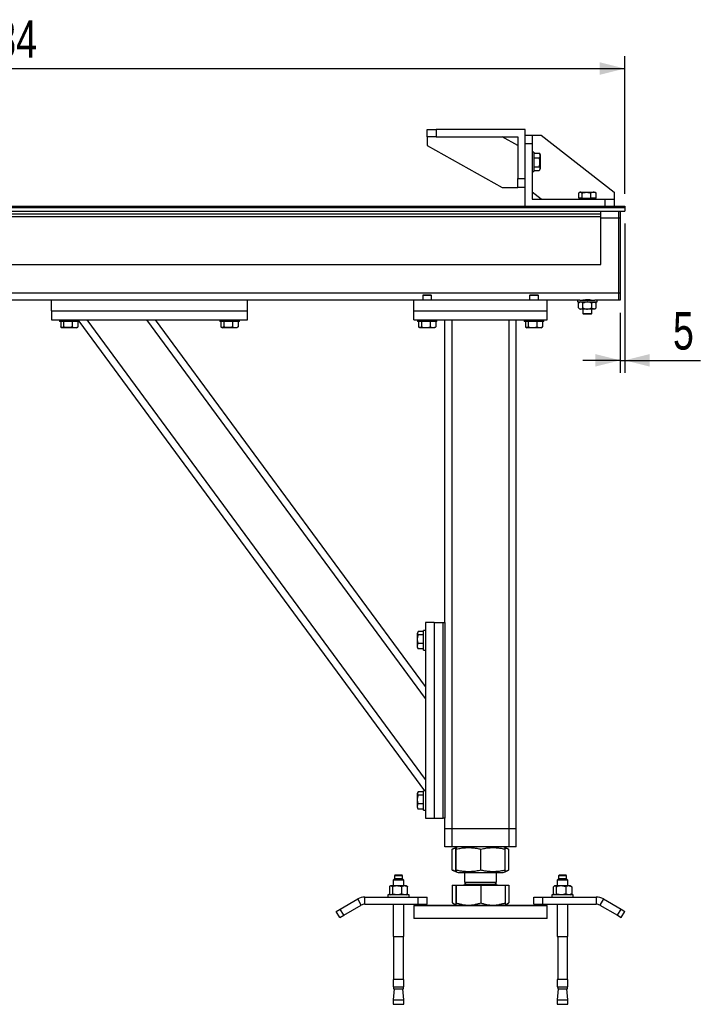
# Model space of a CAD drawing. Header units: millimetres. Extents: x 5 to 415, y 5 to 292.
# Tile 4 of 36: x 115 to 169, y 103 to 182. Entities that reach past the tile are written whole.
import ezdxf

# ---------------------------------------------------------------- set-up
doc = ezdxf.new("R2010")
doc.units = ezdxf.units.MM
doc.layers.add('COTES', color=1, linetype='Continuous')
doc.layers.add('TRAIT-FORT', color=4, linetype='Continuous', lineweight=25)
doc.styles.add('SLDTEXTSTYLE0', font='TXT', dxfattribs={"width": 0.75})
doc.dimstyles.new('SLDDIMSTYLE0', dxfattribs={"dimtxt": 3, "dimasz": 2, "dimexe": 0, "dimexo": 0.0625, "dimgap": 0.75, "dimtad": 1, "dimdec": 0, "dimlfac": 14, "dimrnd": 1e-09, "dimzin": 12, "dimdsep": 46, "dimtxsty": 'SLDTEXTSTYLE0', "dimsah": 1, "dimcen": 0.09, "dimadec": 0, "dimazin": 3, "dimtfac": 1, "dimtdec": 0, "dimtofl": 0, "dimtmove": 0, "dimatfit": 3, "dimfxl": 1, "dimfrac": 2, "dimtolj": 1, "dimtzin": 12, "dimarcsym": 0})
doc.dimstyles.new('SLDDIMSTYLE1', dxfattribs={"dimtxt": 3, "dimasz": 2, "dimexe": 0, "dimexo": 0.0625, "dimgap": 0.75, "dimtad": 1, "dimdec": 0, "dimlfac": 14, "dimrnd": 1e-09, "dimzin": 12, "dimdsep": 46, "dimtxsty": 'SLDTEXTSTYLE0', "dimsah": 1, "dimcen": 0.09, "dimadec": 0, "dimazin": 3, "dimtfac": 1, "dimtdec": 0, "dimtmove": 0, "dimatfit": 0, "dimfxl": 1, "dimfrac": 2, "dimtolj": 1, "dimtzin": 12, "dimarcsym": 0})

# ---------------------------------------------------------------- blocks, each defined once
blk = doc.blocks.new('_D')
at = {"layer": 'COTES', "color": 1, "transparency": 16777216}
for p, q in [((64.327, 168.309), (64.327, 179.363)), ((163.185, 168.309), (163.185, 179.363)), ((64.327, 178.363), (163.185, 178.363))]:
    blk.add_line(p, q, dxfattribs=at)
for points in [[(64.327, 178.363), (66.327, 177.863), (66.327, 178.863)], [(163.185, 178.363), (161.185, 178.863), (161.185, 177.863)]]:
    blk.add_solid(points, dxfattribs=at)
at = {"layer": 'COTES', "color": 1, "transparency": 16777216, "insert": (109.323, 182.231), "char_height": 3, "attachment_point": 1, "style": 'SLDTEXTSTYLE0'}
blk.add_mtext('1384', dxfattribs=at)
blk = doc.blocks.new('_D_2')
at = {"layer": 'COTES', "color": 1, "transparency": 16777216}
for p, q in [((163.185, 165.916), (163.185, 153.948)), ((162.827, 158.774), (162.827, 153.948)), ((162.827, 154.948), (159.827, 154.948)), ((162.827, 154.948), (163.185, 154.948)), ((163.185, 154.948), (169.274, 154.948))]:
    blk.add_line(p, q, dxfattribs=at)
for points in [[(162.827, 154.948), (160.827, 155.448), (160.827, 154.448)], [(163.185, 154.948), (165.185, 154.448), (165.185, 155.448)]]:
    blk.add_solid(points, dxfattribs=at)
at = {"layer": 'COTES', "color": 1, "transparency": 16777216, "insert": (167.057, 158.815), "char_height": 3, "attachment_point": 1, "style": 'SLDTEXTSTYLE0'}
blk.add_mtext('5', dxfattribs=at)

msp = doc.modelspace()

# ---------------------------------------------------------------- linework, layer by layer
at = {"layer": 'TRAIT-FORT', "color": 4, "linetype": 'Continuous', "lineweight": 25}
for p, q in [((147.327, 172.892), (147.327, 173.464)), ((147.327, 173.464), (148.042, 173.464)), ((148.042, 173.464), (148.042, 172.892)), ((155.185, 173.464), (148.042, 173.464)), ((155.185, 169.535), (155.185, 173.464)), ((147.327, 172.892), (147.327, 172.178)), ((147.542, 172.892), (147.327, 172.892)), ((148.042, 172.892), (147.542, 172.892)), ((148.042, 172.892), (154.613, 172.892)), ((154.613, 172.178), (153.335, 172.892)), ((154.613, 172.892), (154.613, 169.535)), ((155.185, 173.024), (155.756, 173.024)), ((155.756, 172.309), (155.185, 172.309)), ((155.185, 167.309), (155.185, 172.309)), ((155.756, 173.024), (155.756, 172.309)), ((155.756, 173.024), (156.47, 173.024)), ((155.756, 172.309), (155.756, 167.881)), ((156.47, 173.024), (162.327, 168.44)), ((147.327, 172.178), (153.335, 168.821)), ((155.899, 171.666), (155.756, 171.666)), ((155.899, 171.666), (155.899, 170.095)), ((155.899, 171.58), (156.327, 171.58)), ((156.34, 171.555), (156.327, 171.58)), ((156.399, 171.458), (156.342, 171.556)), ((156.399, 171.458), (156.399, 170.304)), ((155.899, 171.186), (156.327, 171.186)), ((155.756, 170.095), (155.899, 170.095)), ((155.899, 170.487), (156.327, 170.487)), ((155.899, 170.182), (156.327, 170.182)), ((156.342, 170.205), (156.399, 170.304)), ((154.613, 169.535), (155.185, 169.535)), ((154.613, 169.035), (154.613, 169.535)), ((153.335, 168.821), (154.613, 168.821)), ((154.613, 168.821), (154.613, 169.035)), ((155.185, 168.821), (154.613, 168.821)), ((156.47, 167.881), (155.756, 168.44)), ((159.489, 167.952), (159.489, 168.38)), ((159.608, 168.452), (159.526, 168.405)), ((159.608, 168.452), (160.643, 168.452)), ((159.759, 167.952), (159.759, 168.38)), ((160.454, 167.952), (160.454, 168.38)), ((160.643, 168.452), (160.761, 168.452)), ((160.843, 168.405), (160.761, 168.452)), ((160.842, 168.403), (160.88, 168.38)), ((160.88, 167.952), (160.88, 168.38)), ((162.327, 168.44), (162.327, 167.881)), ((155.756, 167.881), (161.613, 167.881)), ((159.759, 167.952), (159.489, 167.952)), ((159.759, 167.952), (160.454, 167.952)), ((159.827, 167.952), (159.827, 167.881)), ((160.88, 167.952), (160.454, 167.952)), ((160.542, 167.881), (160.542, 167.952)), ((161.613, 167.309), (161.613, 167.881)), ((161.613, 167.881), (162.327, 167.881)), ((162.327, 167.881), (162.327, 167.309)), ((64.327, 167.309), (163.185, 167.309)), ((64.327, 167.202), (163.185, 167.202)), ((64.327, 166.916), (163.185, 166.916)), ((161.256, 166.702), (161.256, 166.916)), ((162.685, 166.916), (162.685, 166.345)), ((162.827, 166.916), (162.827, 166.345)), ((163.185, 167.309), (163.185, 167.202)), ((163.185, 167.202), (163.185, 166.916)), ((66.256, 166.702), (161.256, 166.702)), ((66.256, 166.488), (161.256, 166.488)), ((161.256, 166.488), (161.256, 166.702)), ((161.256, 162.631), (161.256, 166.488)), ((162.685, 166.345), (161.256, 166.345)), ((162.685, 166.345), (162.685, 160.345)), ((162.827, 166.345), (162.685, 166.345)), ((162.827, 166.345), (162.827, 160.345)), ((66.256, 162.631), (161.256, 162.631)), ((162.685, 160.345), (64.827, 160.345)), ((146.256, 159.774), (81.256, 159.774)), ((117.185, 158.916), (117.185, 159.774)), ((132.899, 158.916), (132.899, 159.774)), ((146.256, 158.916), (146.256, 159.774)), ((156.97, 159.774), (146.256, 159.774)), ((147.02, 160.202), (146.97, 160.152)), ((146.97, 160.152), (146.97, 159.774)), ((147.6, 160.152), (146.97, 160.152)), ((147.02, 160.202), (147.562, 160.202)), ((147.562, 160.202), (147.635, 160.202)), ((147.685, 160.152), (147.6, 160.152)), ((147.685, 160.152), (147.635, 160.202)), ((147.685, 159.774), (147.685, 160.152)), ((155.592, 160.202), (155.542, 160.152)), ((155.542, 160.152), (155.542, 159.774)), ((156.171, 160.152), (155.542, 160.152)), ((155.592, 160.202), (156.133, 160.202)), ((156.133, 160.202), (156.206, 160.202)), ((156.256, 160.152), (156.171, 160.152)), ((156.256, 160.152), (156.206, 160.202)), ((156.256, 159.774), (156.256, 160.152)), ((156.97, 158.916), (156.97, 159.774)), ((159.578, 159.774), (156.97, 159.774)), ((159.399, 159.774), (159.399, 159.631)), ((159.399, 159.631), (160.97, 159.631)), ((159.577, 159.631), (159.483, 159.537)), ((159.578, 159.774), (160.791, 159.774)), ((162.685, 159.774), (160.791, 159.774)), ((160.886, 159.537), (160.792, 159.631)), ((160.97, 159.631), (160.97, 159.774)), ((162.685, 160.345), (162.685, 159.774)), ((162.827, 160.345), (162.685, 160.345)), ((162.827, 159.774), (162.685, 159.774)), ((162.827, 160.345), (162.827, 159.774)), ((117.185, 158.916), (117.185, 158.202)), ((117.185, 158.916), (132.899, 158.916)), ((132.899, 158.202), (132.899, 158.916)), ((146.256, 158.202), (146.256, 158.916)), ((146.256, 158.916), (156.97, 158.916)), ((156.97, 158.202), (156.97, 158.916)), ((159.483, 159.153), (159.483, 159.537)), ((159.483, 159.153), (159.577, 159.059)), ((159.659, 159.059), (159.577, 159.059)), ((160.185, 159.059), (159.659, 159.059)), ((159.827, 159.059), (159.827, 158.716)), ((159.834, 159.153), (159.834, 159.537)), ((160.71, 159.059), (160.185, 159.059)), ((160.535, 159.153), (160.535, 159.537)), ((160.542, 158.716), (160.542, 159.059)), ((160.792, 159.059), (160.71, 159.059)), ((160.792, 159.059), (160.886, 159.153)), ((160.886, 159.153), (160.886, 159.537)), ((117.185, 158.202), (132.899, 158.202)), ((117.827, 158.202), (117.827, 158.059)), ((119.399, 158.059), (117.827, 158.059)), ((117.924, 158.059), (117.924, 157.631)), ((118.157, 158.059), (118.157, 157.631)), ((118.846, 158.059), (118.846, 157.631)), ((119.302, 158.059), (119.302, 157.631)), ((119.399, 158.059), (119.399, 158.202)), ((147.132, 120.416), (119.399, 158.105)), ((147.185, 121.309), (120.037, 158.202)), ((147.185, 127.817), (124.826, 158.202)), ((147.185, 128.781), (125.535, 158.202)), ((130.685, 158.202), (130.685, 158.059)), ((132.256, 158.059), (130.685, 158.059)), ((130.781, 158.059), (130.781, 157.631)), ((131.014, 158.059), (131.014, 157.631)), ((131.703, 158.059), (131.703, 157.631)), ((132.159, 158.059), (132.159, 157.631)), ((132.256, 158.059), (132.256, 158.202)), ((146.256, 158.202), (156.97, 158.202)), ((146.542, 158.202), (146.542, 158.059)), ((148.1, 158.059), (146.542, 158.059)), ((146.637, 158.059), (146.637, 157.631)), ((146.874, 158.059), (146.874, 157.631)), ((147.564, 158.059), (147.564, 157.631)), ((148.017, 158.059), (148.017, 157.631)), ((148.113, 158.059), (148.1, 158.059)), ((148.113, 158.059), (148.113, 158.202)), ((148.756, 133.916), (148.756, 158.202)), ((149.327, 117.345), (149.327, 158.202)), ((153.899, 117.345), (153.899, 158.202)), ((154.47, 117.345), (154.47, 158.202)), ((155.113, 158.202), (155.113, 158.059)), ((156.671, 158.059), (155.113, 158.059)), ((155.209, 158.059), (155.209, 157.631)), ((155.446, 158.059), (155.446, 157.631)), ((156.136, 158.059), (156.136, 157.631)), ((156.589, 158.059), (156.589, 157.631)), ((156.685, 158.059), (156.671, 158.059)), ((156.685, 158.059), (156.685, 158.202)), ((159.827, 158.716), (159.877, 158.666)), ((159.827, 158.716), (160.468, 158.716)), ((160.429, 158.666), (159.877, 158.666)), ((160.492, 158.666), (160.429, 158.666)), ((160.468, 158.716), (160.542, 158.716)), ((160.492, 158.666), (160.542, 158.716)), ((117.969, 157.598), (118.036, 157.559)), ((119.19, 157.559), (118.036, 157.559)), ((119.19, 157.559), (119.257, 157.598)), ((130.826, 157.598), (130.893, 157.559)), ((132.047, 157.559), (130.893, 157.559)), ((132.047, 157.559), (132.114, 157.598)), ((146.682, 157.599), (146.751, 157.559)), ((147.768, 157.559), (146.751, 157.559)), ((147.904, 157.559), (147.768, 157.559)), ((147.904, 157.559), (147.973, 157.599)), ((147.972, 157.6), (148.017, 157.631)), ((155.253, 157.599), (155.322, 157.559)), ((156.339, 157.559), (155.322, 157.559)), ((156.476, 157.559), (156.339, 157.559)), ((156.476, 157.559), (156.545, 157.599)), ((156.544, 157.6), (156.589, 157.631)), ((147.899, 133.916), (147.185, 133.916)), ((147.185, 133.916), (147.185, 118.202)), ((147.899, 133.916), (147.899, 118.202)), ((147.899, 133.916), (148.613, 133.916)), ((148.613, 118.202), (148.613, 133.916)), ((148.613, 133.916), (148.756, 133.916)), ((148.756, 133.916), (148.756, 118.202)), ((146.59, 133.148), (146.542, 133.065)), ((146.542, 131.911), (146.542, 133.065)), ((147.042, 133.184), (146.613, 133.184)), ((147.042, 132.911), (146.613, 132.911)), ((147.185, 133.274), (147.042, 133.274)), ((147.042, 131.702), (147.042, 133.274)), ((147.042, 132.215), (146.613, 132.215)), ((146.542, 131.911), (146.59, 131.827)), ((146.613, 131.792), (146.592, 131.829)), ((147.042, 131.792), (146.613, 131.792)), ((147.042, 131.702), (147.185, 131.702)), ((146.59, 120.291), (146.542, 120.208)), ((146.542, 119.054), (146.542, 120.208)), ((147.042, 120.326), (146.613, 120.326)), ((147.185, 120.416), (147.042, 120.416)), ((147.042, 118.845), (147.042, 120.416)), ((147.042, 120.054), (146.613, 120.054)), ((147.042, 119.358), (146.613, 119.358)), ((146.542, 119.054), (146.59, 118.97)), ((146.613, 118.935), (146.592, 118.972)), ((147.042, 118.935), (146.613, 118.935)), ((147.042, 118.845), (147.185, 118.845)), ((147.185, 118.202), (147.899, 118.202)), ((147.899, 118.202), (148.613, 118.202)), ((148.756, 118.202), (148.613, 118.202)), ((148.756, 117.345), (148.756, 118.202)), ((149.327, 117.345), (148.756, 117.345)), ((148.756, 115.916), (148.756, 117.345)), ((153.899, 117.345), (149.327, 117.345)), ((149.327, 115.916), (149.327, 117.345)), ((154.47, 117.345), (153.899, 117.345)), ((153.899, 115.916), (153.899, 117.345)), ((154.47, 115.916), (154.47, 117.345)), ((149.327, 115.916), (148.756, 115.916)), ((153.899, 115.916), (149.327, 115.916)), ((149.362, 115.734), (149.345, 115.728)), ((149.345, 114.033), (149.345, 115.728)), ((149.644, 115.849), (149.36, 115.734)), ((149.635, 114.033), (149.635, 115.728)), ((149.811, 115.916), (149.647, 115.85)), ((149.663, 114.033), (149.663, 115.728)), ((151.641, 114.033), (151.641, 115.728)), ((153.579, 115.85), (153.415, 115.916)), ((153.866, 115.734), (153.579, 115.85)), ((153.591, 114.033), (153.591, 115.728)), ((153.881, 114.033), (153.881, 115.728)), ((154.47, 115.916), (153.899, 115.916)), ((149.345, 114.033), (149.362, 114.027)), ((149.36, 114.027), (149.648, 113.911)), ((149.648, 113.911), (149.811, 113.845)), ((149.811, 113.845), (153.185, 113.845)), ((150.327, 113.845), (150.327, 113.071)), ((152.899, 113.071), (152.899, 113.845)), ((153.185, 113.845), (153.415, 113.845)), ((153.415, 113.845), (153.579, 113.911)), ((153.579, 113.911), (153.866, 114.027)), ((144.707, 113.345), (144.6, 113.238)), ((144.6, 113.238), (144.6, 112.774)), ((145.457, 113.238), (144.6, 113.238)), ((144.743, 113.631), (144.707, 113.595)), ((144.707, 113.595), (144.707, 113.345)), ((145.35, 113.595), (144.707, 113.595)), ((145.35, 113.345), (144.707, 113.345)), ((145.314, 113.631), (144.743, 113.631)), ((145.35, 113.595), (145.314, 113.631)), ((145.35, 113.345), (145.35, 113.595)), ((145.457, 113.238), (145.35, 113.345)), ((145.457, 112.774), (145.457, 113.238)), ((150.482, 113.071), (150.327, 112.916)), ((150.327, 113.071), (152.899, 113.071)), ((152.899, 112.916), (152.744, 113.071)), ((157.876, 113.345), (157.769, 113.238)), ((157.769, 113.238), (157.769, 112.774)), ((158.524, 113.238), (157.769, 113.238)), ((157.912, 113.631), (157.876, 113.595)), ((157.876, 113.595), (157.876, 113.345)), ((158.443, 113.595), (157.876, 113.595)), ((158.443, 113.345), (157.876, 113.345)), ((158.415, 113.631), (157.912, 113.631)), ((158.483, 113.631), (158.415, 113.631)), ((158.519, 113.595), (158.443, 113.595)), ((158.519, 113.345), (158.443, 113.345)), ((158.519, 113.595), (158.483, 113.631)), ((158.519, 113.345), (158.519, 113.595)), ((158.626, 113.238), (158.519, 113.345)), ((158.626, 113.238), (158.524, 113.238)), ((158.626, 112.774), (158.626, 113.238)), ((144.298, 112.702), (144.298, 112.131)), ((144.386, 112.774), (144.345, 112.744)), ((144.423, 112.774), (144.386, 112.774)), ((144.913, 112.774), (144.423, 112.774)), ((144.548, 112.702), (144.548, 112.131)), ((145.519, 112.774), (144.913, 112.774)), ((145.279, 112.702), (145.279, 112.131)), ((145.671, 112.774), (145.519, 112.774)), ((145.713, 112.744), (145.671, 112.774)), ((145.759, 112.131), (145.759, 112.702)), ((149.345, 112.831), (149.345, 111.413)), ((149.345, 112.831), (149.635, 112.831)), ((149.635, 112.831), (149.635, 111.413)), ((149.635, 112.831), (149.663, 112.831)), ((149.663, 112.831), (149.663, 111.413)), ((149.663, 112.831), (151.641, 112.831)), ((149.788, 112.845), (149.788, 112.831)), ((149.788, 112.845), (153.438, 112.845)), ((150.327, 112.916), (150.507, 112.916)), ((150.507, 112.916), (152.899, 112.916)), ((151.641, 112.831), (151.641, 111.413)), ((151.641, 112.831), (153.591, 112.831)), ((153.438, 112.831), (153.438, 112.845)), ((153.591, 112.831), (153.881, 112.831)), ((153.591, 112.831), (153.591, 111.413)), ((153.881, 112.831), (153.881, 111.413)), ((157.467, 112.131), (157.467, 112.702)), ((157.555, 112.774), (157.513, 112.744)), ((157.592, 112.774), (157.555, 112.774)), ((158.082, 112.774), (157.592, 112.774)), ((157.717, 112.131), (157.717, 112.702)), ((158.688, 112.774), (158.082, 112.774)), ((158.447, 112.702), (158.447, 112.131)), ((158.84, 112.774), (158.688, 112.774)), ((158.882, 112.744), (158.84, 112.774)), ((158.928, 112.702), (158.928, 112.131)), ((140.342, 110.911), (141.756, 111.728)), ((142.042, 111.233), (141.756, 111.728)), ((142.327, 111.309), (142.327, 111.881)), ((142.327, 111.881), (146.613, 111.881)), ((144.171, 112.059), (144.171, 111.881)), ((145.682, 112.059), (144.171, 112.059)), ((144.345, 112.089), (144.386, 112.059)), ((145.671, 112.059), (145.713, 112.089)), ((145.886, 112.059), (145.682, 112.059)), ((145.886, 111.881), (145.886, 112.059)), ((146.613, 111.309), (146.613, 111.881)), ((146.613, 111.881), (147.327, 111.881)), ((147.327, 111.309), (147.327, 111.881)), ((149.36, 111.405), (149.345, 111.413)), ((149.36, 111.405), (149.649, 111.238)), ((153.577, 111.238), (153.866, 111.405)), ((155.899, 111.309), (155.899, 111.881)), ((155.899, 111.881), (156.613, 111.881)), ((156.613, 111.309), (156.613, 111.881)), ((156.613, 111.881), (160.899, 111.881)), ((157.34, 112.059), (157.34, 111.881)), ((159.055, 112.059), (157.34, 112.059)), ((157.513, 112.089), (157.555, 112.059)), ((158.84, 112.059), (158.882, 112.089)), ((159.055, 111.881), (159.055, 112.059)), ((160.899, 111.881), (160.899, 111.309)), ((161.47, 111.728), (161.185, 111.233)), ((161.47, 111.728), (162.884, 110.911)), ((140.033, 110.733), (140.342, 110.911)), ((140.318, 110.238), (140.033, 110.733)), ((140.628, 110.416), (140.342, 110.911)), ((140.628, 110.416), (142.042, 111.233)), ((142.327, 111.309), (146.613, 111.309)), ((144.6, 111.309), (144.6, 108.702)), ((145.457, 108.702), (145.457, 111.309)), ((146.327, 111.238), (146.256, 111.166)), ((146.256, 111.166), (146.256, 110.166)), ((149.377, 111.166), (146.256, 111.166)), ((146.327, 111.238), (149.407, 111.238)), ((146.613, 111.309), (147.327, 111.309)), ((156.97, 111.166), (149.377, 111.166)), ((149.407, 111.238), (156.899, 111.238)), ((155.899, 111.309), (156.613, 111.309)), ((156.613, 111.309), (160.899, 111.309)), ((156.97, 111.166), (156.899, 111.238)), ((156.97, 110.166), (156.97, 111.166)), ((157.769, 111.309), (157.769, 108.702)), ((158.626, 108.702), (158.626, 111.309)), ((161.185, 111.233), (162.598, 110.416)), ((162.598, 110.416), (162.884, 110.911)), ((162.884, 110.911), (163.193, 110.733)), ((162.908, 110.238), (163.193, 110.733)), ((140.318, 110.238), (140.628, 110.416)), ((156.97, 110.166), (146.256, 110.166)), ((162.598, 110.416), (162.908, 110.238)), ((144.6, 108.702), (145.457, 108.702)), ((144.636, 108.702), (144.636, 105.259)), ((145.421, 105.259), (145.421, 108.702)), ((157.769, 108.702), (158.524, 108.702)), ((157.805, 108.702), (157.805, 105.259)), ((158.524, 108.702), (158.626, 108.702)), ((158.59, 105.259), (158.59, 108.702)), ((144.6, 105.259), (144.6, 104.681)), ((145.457, 105.259), (144.6, 105.259)), ((145.457, 104.681), (145.457, 105.259)), ((157.769, 105.259), (157.769, 104.681)), ((158.524, 105.259), (157.769, 105.259)), ((158.626, 105.259), (158.524, 105.259)), ((158.626, 104.681), (158.626, 105.259)), ((144.6, 104.681), (145.457, 104.681)), ((144.677, 104.524), (144.6, 103.641)), ((144.636, 104.681), (144.636, 104.524)), ((144.636, 104.524), (145.421, 104.524)), ((145.457, 103.641), (145.38, 104.524)), ((145.421, 104.524), (145.421, 104.681)), ((157.769, 104.681), (158.524, 104.681)), ((157.846, 104.524), (157.769, 103.641)), ((157.805, 104.681), (157.805, 104.524)), ((157.805, 104.524), (158.497, 104.524)), ((158.497, 104.524), (158.59, 104.524)), ((158.524, 104.681), (158.626, 104.681)), ((158.626, 103.641), (158.549, 104.524)), ((158.59, 104.524), (158.59, 104.681)), ((144.6, 103.641), (144.6, 103.274)), ((144.6, 103.641), (145.457, 103.641)), ((145.457, 103.274), (145.457, 103.641)), ((157.769, 103.641), (157.769, 103.274)), ((157.769, 103.641), (158.524, 103.641)), ((158.524, 103.641), (158.626, 103.641)), ((158.626, 103.274), (158.626, 103.641)), ((144.6, 103.274), (145.457, 103.274)), ((157.769, 103.274), (158.524, 103.274)), ((158.524, 103.274), (158.626, 103.274))]:
    msp.add_line(p, q, dxfattribs=at)
for centre, radius, start, end in [((150.256, 112.916), 0.0714, 270, 360), ((152.97, 112.916), 0.0714, 180, 270), ((142.327, 110.738), 1.143, 90, 120), ((160.899, 110.738), 1.143, 60, 90), ((142.327, 110.738), 0.571, 90, 120), ((160.899, 110.738), 0.571, 60, 90)]:
    msp.add_arc(centre, radius, start, end, dxfattribs=at)
for points, knots in [([(156.327, 171.58), (156.349, 171.53), (156.385, 171.447), (156.381, 171.327), (156.356, 171.246), (156.334, 171.2), (156.327, 171.186)], [0, 0, 0, 0, 0.385549, 0.637642, 0.896546, 1, 1, 1, 1]), ([(156.327, 170.487), (156.343, 170.548), (156.374, 170.67), (156.386, 170.852), (156.369, 171.026), (156.341, 171.133), (156.327, 171.186)], [0, 0, 0, 0, 0.264605, 0.534948, 0.765343, 1, 1, 1, 1]), ([(156.327, 170.487), (156.343, 170.461), (156.374, 170.407), (156.386, 170.328), (156.369, 170.252), (156.341, 170.205), (156.327, 170.182)], [0, 0, 0, 0, 0.2646049, 0.5349477, 0.7653431, 1, 1, 1, 1]), ([(159.759, 168.38), (159.736, 168.396), (159.688, 168.428), (159.618, 168.439), (159.551, 168.422), (159.51, 168.394), (159.489, 168.38)], [0, 0, 0, 0, 0.2646049, 0.5349477, 0.7653431, 1, 1, 1, 1]), ([(159.759, 168.38), (159.799, 168.391), (159.88, 168.413), (160.005, 168.432), (160.11, 168.436), (160.195, 168.432), (160.258, 168.424), (160.322, 168.413), (160.388, 168.399), (160.432, 168.387), (160.454, 168.38)], [0, 0, 0, 0, 0.1774691, 0.3556536, 0.5349393, 0.6247314, 0.7148332, 0.8056027, 0.9005763, 1, 1, 1, 1]), ([(160.88, 168.38), (160.853, 168.392), (160.799, 168.416), (160.708, 168.436), (160.606, 168.435), (160.519, 168.41), (160.469, 168.387), (160.454, 168.38)], [0, 0, 0, 0, 0.192004, 0.385862, 0.637826, 0.896599, 1, 1, 1, 1]), ([(159.659, 159.631), (159.628, 159.625), (159.567, 159.615), (159.511, 159.563), (159.483, 159.537)], [0, 0, 0, 0, 0.503999, 1, 1, 1, 1]), ([(159.625, 159.774), (159.684, 159.779), (159.801, 159.789), (160.031, 159.83), (160.276, 159.835), (160.511, 159.803), (160.661, 159.776), (160.73, 159.774), (160.744, 159.774)], [0, 0, 0, 0, 0.18847, 0.376205, 0.576972, 0.758821, 0.953796, 1, 1, 1, 1]), ([(159.834, 159.537), (159.822, 159.548), (159.798, 159.571), (159.761, 159.599), (159.722, 159.619), (159.687, 159.63), (159.666, 159.63), (159.659, 159.631)], [0, 0, 0, 0, 0.2155167, 0.4322256, 0.6544567, 0.8796869, 1, 1, 1, 1]), ([(160.185, 159.631), (160.179, 159.631), (160.131, 159.63), (160.039, 159.618), (159.928, 159.581), (159.861, 159.55), (159.834, 159.537)], [0, 0, 0, 0, 0.044559, 0.393239, 0.754435, 1, 1, 1, 1]), ([(160.535, 159.537), (160.494, 159.556), (160.384, 159.609), (160.261, 159.622), (160.185, 159.631)], [0, 0, 0, 0, 0.370627, 1, 1, 1, 1]), ([(160.535, 159.537), (160.559, 159.559), (160.608, 159.603), (160.668, 159.629), (160.703, 159.63), (160.71, 159.631)], [0, 0, 0, 0, 0.432385, 0.879553, 1, 1, 1, 1]), ([(160.71, 159.631), (160.726, 159.629), (160.756, 159.627), (160.801, 159.606), (160.845, 159.576), (160.872, 159.55), (160.886, 159.537)], [0, 0, 0, 0, 0.249576, 0.50436, 0.751045, 1, 1, 1, 1]), ([(159.483, 159.153), (159.507, 159.131), (159.556, 159.087), (159.617, 159.061), (159.651, 159.06), (159.659, 159.059)], [0, 0, 0, 0, 0.432385, 0.879553, 1, 1, 1, 1]), ([(159.659, 159.059), (159.69, 159.065), (159.751, 159.076), (159.806, 159.127), (159.834, 159.153)], [0, 0, 0, 0, 0.503999, 1, 1, 1, 1]), ([(159.834, 159.153), (159.861, 159.14), (159.927, 159.109), (160.038, 159.073), (160.13, 159.06), (160.179, 159.059), (160.185, 159.059)], [0, 0, 0, 0, 0.245569, 0.595239, 0.955441, 1, 1, 1, 1]), ([(160.185, 159.059), (160.261, 159.068), (160.384, 159.081), (160.494, 159.134), (160.535, 159.153)], [0, 0, 0, 0, 0.629373, 1, 1, 1, 1]), ([(160.71, 159.059), (160.679, 159.065), (160.618, 159.076), (160.563, 159.127), (160.535, 159.153)], [0, 0, 0, 0, 0.503999, 1, 1, 1, 1]), ([(160.886, 159.153), (160.874, 159.142), (160.85, 159.119), (160.812, 159.091), (160.773, 159.071), (160.739, 159.061), (160.718, 159.06), (160.71, 159.059)], [0, 0, 0, 0, 0.215517, 0.432226, 0.654457, 0.879687, 1, 1, 1, 1]), ([(118.157, 157.631), (118.15, 157.625), (118.135, 157.613), (118.113, 157.598), (118.09, 157.587), (118.065, 157.579), (118.038, 157.576), (118.008, 157.58), (117.978, 157.592), (117.954, 157.608), (117.936, 157.621), (117.928, 157.628), (117.924, 157.631)], [0, 0, 0, 0, 0.095885, 0.191949, 0.288709, 0.385785, 0.511363, 0.637841, 0.766884, 0.896648, 0.948311, 1, 1, 1, 1]), ([(118.846, 157.631), (118.786, 157.615), (118.665, 157.584), (118.486, 157.572), (118.315, 157.589), (118.21, 157.617), (118.157, 157.631)], [0, 0, 0, 0, 0.264605, 0.534948, 0.765343, 1, 1, 1, 1]), ([(118.846, 157.631), (118.886, 157.615), (118.966, 157.584), (119.084, 157.572), (119.198, 157.589), (119.267, 157.617), (119.302, 157.631)], [0, 0, 0, 0, 0.264605, 0.534948, 0.765343, 1, 1, 1, 1]), ([(119.302, 157.631), (119.295, 157.625), (119.28, 157.613), (119.265, 157.602), (119.257, 157.598), (119.257, 157.598)], [0, 0, 0, 0, 0.483869, 0.968637, 1, 1, 1, 1]), ([(131.014, 157.631), (131.007, 157.625), (130.992, 157.613), (130.97, 157.598), (130.947, 157.587), (130.922, 157.579), (130.895, 157.576), (130.865, 157.58), (130.835, 157.592), (130.811, 157.608), (130.793, 157.621), (130.785, 157.628), (130.781, 157.631)], [0, 0, 0, 0, 0.095885, 0.191949, 0.288709, 0.385785, 0.511363, 0.637841, 0.766884, 0.896648, 0.948311, 1, 1, 1, 1]), ([(131.703, 157.631), (131.643, 157.615), (131.523, 157.584), (131.343, 157.572), (131.172, 157.589), (131.067, 157.617), (131.014, 157.631)], [0, 0, 0, 0, 0.264605, 0.534948, 0.765343, 1, 1, 1, 1]), ([(131.703, 157.631), (131.743, 157.615), (131.823, 157.584), (131.941, 157.572), (132.055, 157.589), (132.124, 157.617), (132.159, 157.631)], [0, 0, 0, 0, 0.264605, 0.534948, 0.765343, 1, 1, 1, 1]), ([(132.159, 157.631), (132.152, 157.625), (132.137, 157.613), (132.122, 157.602), (132.114, 157.598), (132.114, 157.598)], [0, 0, 0, 0, 0.483869, 0.968637, 1, 1, 1, 1]), ([(146.874, 157.631), (146.854, 157.615), (146.812, 157.584), (146.751, 157.572), (146.692, 157.589), (146.656, 157.617), (146.637, 157.631)], [0, 0, 0, 0, 0.264605, 0.534948, 0.765343, 1, 1, 1, 1]), ([(146.874, 157.631), (146.934, 157.615), (147.055, 157.584), (147.235, 157.572), (147.406, 157.589), (147.511, 157.617), (147.564, 157.631)], [0, 0, 0, 0, 0.264605, 0.534948, 0.765343, 1, 1, 1, 1]), ([(147.564, 157.631), (147.578, 157.625), (147.607, 157.613), (147.65, 157.598), (147.694, 157.587), (147.743, 157.579), (147.796, 157.576), (147.855, 157.58), (147.913, 157.592), (147.968, 157.61), (148.002, 157.625), (148.017, 157.631)], [0, 0, 0, 0, 0.095886, 0.19195, 0.28871, 0.385788, 0.511366, 0.637845, 0.766889, 0.896653, 1, 1, 1, 1]), ([(155.446, 157.631), (155.425, 157.615), (155.384, 157.584), (155.322, 157.572), (155.263, 157.589), (155.227, 157.617), (155.209, 157.631)], [0, 0, 0, 0, 0.264605, 0.534948, 0.765343, 1, 1, 1, 1]), ([(155.446, 157.631), (155.506, 157.615), (155.627, 157.584), (155.806, 157.572), (155.978, 157.589), (156.083, 157.617), (156.136, 157.631)], [0, 0, 0, 0, 0.264605, 0.534948, 0.765343, 1, 1, 1, 1]), ([(156.136, 157.631), (156.15, 157.625), (156.178, 157.613), (156.221, 157.598), (156.265, 157.587), (156.314, 157.579), (156.368, 157.576), (156.426, 157.58), (156.485, 157.592), (156.539, 157.61), (156.573, 157.625), (156.589, 157.631)], [0, 0, 0, 0, 0.095886, 0.19195, 0.28871, 0.385788, 0.511366, 0.637845, 0.766889, 0.896653, 1, 1, 1, 1]), ([(146.613, 133.184), (146.598, 133.16), (146.566, 133.112), (146.554, 133.041), (146.571, 132.973), (146.599, 132.932), (146.613, 132.911)], [0, 0, 0, 0, 0.264605, 0.534948, 0.765343, 1, 1, 1, 1]), ([(146.613, 132.215), (146.607, 132.237), (146.595, 132.28), (146.58, 132.347), (146.569, 132.414), (146.561, 132.489), (146.558, 132.571), (146.563, 132.661), (146.575, 132.751), (146.59, 132.822), (146.603, 132.876), (146.61, 132.899), (146.613, 132.911)], [0, 0, 0, 0, 0.095885, 0.191949, 0.288709, 0.385785, 0.511363, 0.637841, 0.766884, 0.896648, 0.948311, 1, 1, 1, 1]), ([(146.613, 131.792), (146.598, 131.829), (146.566, 131.903), (146.554, 132.013), (146.571, 132.118), (146.599, 132.183), (146.613, 132.215)], [0, 0, 0, 0, 0.264605, 0.534948, 0.765343, 1, 1, 1, 1]), ([(146.613, 120.326), (146.598, 120.303), (146.566, 120.255), (146.554, 120.184), (146.571, 120.116), (146.599, 120.075), (146.613, 120.054)], [0, 0, 0, 0, 0.264605, 0.534948, 0.765343, 1, 1, 1, 1]), ([(146.613, 118.935), (146.598, 118.972), (146.566, 119.046), (146.554, 119.156), (146.571, 119.261), (146.599, 119.325), (146.613, 119.358)], [0, 0, 0, 0, 0.264605, 0.534948, 0.765343, 1, 1, 1, 1]), ([(146.613, 119.358), (146.607, 119.38), (146.595, 119.423), (146.58, 119.49), (146.569, 119.557), (146.561, 119.632), (146.558, 119.714), (146.563, 119.804), (146.575, 119.894), (146.59, 119.965), (146.603, 120.018), (146.61, 120.042), (146.613, 120.054)], [0, 0, 0, 0, 0.095885, 0.191949, 0.288709, 0.385785, 0.511363, 0.637841, 0.766884, 0.896648, 0.948311, 1, 1, 1, 1]), ([(149.345, 115.728), (149.422, 115.758), (149.521, 115.796), (149.621, 115.813), (149.642, 115.817)], [0, 0, 0, 0, 0.783639, 1, 1, 1, 1]), ([(149.635, 115.728), (149.637, 115.756), (149.641, 115.809), (149.646, 115.848), (149.65, 115.854), (149.654, 115.834), (149.658, 115.794), (149.661, 115.751), (149.663, 115.728)], [0, 0, 0, 0, 0.202068, 0.3827, 0.555315, 0.692992, 0.838894, 1, 1, 1, 1]), ([(149.663, 115.728), (149.795, 115.756), (150.045, 115.809), (150.412, 115.848), (150.739, 115.854), (151.041, 115.834), (151.335, 115.794), (151.535, 115.751), (151.641, 115.728)], [0, 0, 0, 0, 0.202068, 0.3827, 0.555315, 0.692992, 0.838894, 1, 1, 1, 1]), ([(151.641, 115.728), (151.771, 115.756), (152.017, 115.809), (152.38, 115.848), (152.702, 115.854), (153, 115.834), (153.29, 115.794), (153.487, 115.751), (153.591, 115.728)], [0, 0, 0, 0, 0.202068, 0.3827, 0.555315, 0.692992, 0.838894, 1, 1, 1, 1]), ([(153.591, 115.728), (153.589, 115.756), (153.586, 115.808), (153.581, 115.847), (153.578, 115.847), (153.578, 115.847)], [0, 0, 0, 0, 0.412744, 0.781701, 1, 1, 1, 1]), ([(153.583, 115.821), (153.624, 115.812), (153.718, 115.792), (153.811, 115.755), (153.864, 115.734)], [0, 0, 0, 0, 0.426746, 1, 1, 1, 1]), ([(149.642, 113.944), (149.605, 113.951), (149.505, 113.973), (149.407, 114.01), (149.345, 114.033)], [0, 0, 0, 0, 0.375349, 1, 1, 1, 1]), ([(149.663, 114.033), (149.661, 114.005), (149.657, 113.952), (149.652, 113.913), (149.648, 113.907), (149.644, 113.928), (149.639, 113.967), (149.637, 114.011), (149.635, 114.033)], [0, 0, 0, 0, 0.202068, 0.3827, 0.555315, 0.692992, 0.838894, 1, 1, 1, 1]), ([(151.641, 114.033), (151.509, 114.005), (151.258, 113.952), (150.891, 113.913), (150.564, 113.907), (150.262, 113.928), (149.968, 113.967), (149.768, 114.011), (149.663, 114.033)], [0, 0, 0, 0, 0.202068, 0.3827, 0.555315, 0.692992, 0.838894, 1, 1, 1, 1]), ([(153.591, 114.033), (153.461, 114.005), (153.214, 113.952), (152.852, 113.913), (152.53, 113.907), (152.231, 113.928), (151.942, 113.967), (151.744, 114.011), (151.641, 114.033)], [0, 0, 0, 0, 0.202068, 0.3827, 0.555315, 0.692992, 0.838894, 1, 1, 1, 1]), ([(153.578, 113.914), (153.578, 113.913), (153.58, 113.91), (153.583, 113.929), (153.587, 113.967), (153.589, 114.011), (153.591, 114.033)], [0, 0, 0, 0, 0.091747, 0.372947, 0.670947, 1, 1, 1, 1]), ([(153.864, 114.027), (153.796, 114), (153.703, 113.963), (153.609, 113.947), (153.584, 113.942)], [0, 0, 0, 0, 0.73605, 1, 1, 1, 1]), ([(144.423, 112.774), (144.406, 112.771), (144.37, 112.765), (144.328, 112.733), (144.305, 112.709), (144.298, 112.702)], [0, 0, 0, 0, 0.413688, 0.838028, 1, 1, 1, 1]), ([(144.548, 112.702), (144.528, 112.722), (144.488, 112.762), (144.445, 112.77), (144.423, 112.774)], [0, 0, 0, 0, 0.493244, 1, 1, 1, 1]), ([(144.913, 112.774), (144.862, 112.771), (144.757, 112.765), (144.636, 112.733), (144.567, 112.709), (144.548, 112.702)], [0, 0, 0, 0, 0.413688, 0.838028, 1, 1, 1, 1]), ([(145.279, 112.702), (145.22, 112.722), (145.101, 112.762), (144.977, 112.77), (144.913, 112.774)], [0, 0, 0, 0, 0.493244, 1, 1, 1, 1]), ([(145.519, 112.774), (145.485, 112.771), (145.416, 112.765), (145.336, 112.733), (145.291, 112.709), (145.279, 112.702)], [0, 0, 0, 0, 0.413688, 0.838028, 1, 1, 1, 1]), ([(145.759, 112.702), (145.72, 112.722), (145.642, 112.762), (145.56, 112.77), (145.519, 112.774)], [0, 0, 0, 0, 0.4932444, 1, 1, 1, 1]), ([(145.711, 112.742), (145.721, 112.736), (145.737, 112.726), (145.752, 112.709), (145.759, 112.702)], [0, 0, 0, 0, 0.581801, 1, 1, 1, 1]), ([(157.592, 112.774), (157.575, 112.771), (157.539, 112.765), (157.497, 112.733), (157.474, 112.709), (157.467, 112.702)], [0, 0, 0, 0, 0.413688, 0.838028, 1, 1, 1, 1]), ([(157.717, 112.702), (157.697, 112.722), (157.657, 112.762), (157.614, 112.77), (157.592, 112.774)], [0, 0, 0, 0, 0.493244, 1, 1, 1, 1]), ([(158.082, 112.774), (158.031, 112.771), (157.926, 112.765), (157.805, 112.733), (157.736, 112.709), (157.717, 112.702)], [0, 0, 0, 0, 0.413688, 0.8380277, 1, 1, 1, 1]), ([(158.447, 112.702), (158.389, 112.722), (158.27, 112.762), (158.146, 112.77), (158.082, 112.774)], [0, 0, 0, 0, 0.4932444, 1, 1, 1, 1]), ([(158.688, 112.774), (158.654, 112.771), (158.585, 112.765), (158.505, 112.733), (158.46, 112.709), (158.447, 112.702)], [0, 0, 0, 0, 0.413688, 0.8380277, 1, 1, 1, 1]), ([(158.928, 112.702), (158.889, 112.722), (158.811, 112.762), (158.729, 112.77), (158.688, 112.774)], [0, 0, 0, 0, 0.493244, 1, 1, 1, 1]), ([(158.88, 112.742), (158.89, 112.736), (158.906, 112.726), (158.921, 112.709), (158.928, 112.702)], [0, 0, 0, 0, 0.581801, 1, 1, 1, 1]), ([(144.423, 112.059), (144.406, 112.062), (144.37, 112.068), (144.328, 112.1), (144.305, 112.124), (144.298, 112.131)], [0, 0, 0, 0, 0.413688, 0.838028, 1, 1, 1, 1]), ([(144.548, 112.131), (144.528, 112.111), (144.488, 112.071), (144.445, 112.063), (144.423, 112.059)], [0, 0, 0, 0, 0.493244, 1, 1, 1, 1]), ([(144.913, 112.059), (144.862, 112.062), (144.757, 112.068), (144.636, 112.1), (144.567, 112.124), (144.548, 112.131)], [0, 0, 0, 0, 0.413688, 0.838028, 1, 1, 1, 1]), ([(145.279, 112.131), (145.22, 112.111), (145.101, 112.071), (144.977, 112.063), (144.913, 112.059)], [0, 0, 0, 0, 0.493244, 1, 1, 1, 1]), ([(145.519, 112.059), (145.485, 112.062), (145.416, 112.068), (145.336, 112.1), (145.291, 112.124), (145.279, 112.131)], [0, 0, 0, 0, 0.413688, 0.838028, 1, 1, 1, 1]), ([(145.759, 112.131), (145.72, 112.111), (145.642, 112.071), (145.56, 112.063), (145.519, 112.059)], [0, 0, 0, 0, 0.493244, 1, 1, 1, 1]), ([(145.711, 112.091), (145.721, 112.097), (145.737, 112.107), (145.752, 112.124), (145.759, 112.131)], [0, 0, 0, 0, 0.581801, 1, 1, 1, 1]), ([(149.345, 111.413), (149.392, 111.389), (149.486, 111.339), (149.585, 111.296), (149.638, 111.284), (149.642, 111.283)], [0, 0, 0, 0, 0.476782, 0.955155, 1, 1, 1, 1]), ([(149.635, 111.413), (149.636, 111.388), (149.639, 111.338), (149.642, 111.283), (149.645, 111.245), (149.648, 111.24), (149.649, 111.238)], [0, 0, 0, 0, 0.247269, 0.495363, 0.746874, 1, 1, 1, 1]), ([(149.649, 111.238), (149.65, 111.24), (149.652, 111.245), (149.656, 111.281), (149.659, 111.337), (149.662, 111.388), (149.663, 111.413)], [0, 0, 0, 0, 0.246491, 0.494593, 0.746793, 1, 1, 1, 1]), ([(149.663, 111.413), (149.742, 111.388), (149.902, 111.338), (150.148, 111.283), (150.398, 111.245), (150.567, 111.24), (150.652, 111.238)], [0, 0, 0, 0, 0.247269, 0.495363, 0.746874, 1, 1, 1, 1]), ([(150.652, 111.238), (150.734, 111.24), (150.9, 111.245), (151.148, 111.281), (151.396, 111.337), (151.559, 111.388), (151.641, 111.413)], [0, 0, 0, 0, 0.246491, 0.494593, 0.746793, 1, 1, 1, 1]), ([(151.641, 111.413), (151.719, 111.388), (151.877, 111.338), (152.119, 111.283), (152.366, 111.245), (152.532, 111.24), (152.616, 111.238)], [0, 0, 0, 0, 0.247269, 0.495363, 0.746874, 1, 1, 1, 1]), ([(152.616, 111.238), (152.697, 111.24), (152.86, 111.245), (153.105, 111.281), (153.349, 111.337), (153.51, 111.388), (153.591, 111.413)], [0, 0, 0, 0, 0.246491, 0.494593, 0.746793, 1, 1, 1, 1]), ([(153.591, 111.413), (153.59, 111.388), (153.588, 111.338), (153.584, 111.283), (153.581, 111.245), (153.578, 111.24), (153.577, 111.238)], [0, 0, 0, 0, 0.247269, 0.495363, 0.746874, 1, 1, 1, 1]), ([(153.584, 111.279), (153.59, 111.281), (153.644, 111.294), (153.744, 111.338), (153.835, 111.388), (153.881, 111.413)], [0, 0, 0, 0, 0.065946, 0.532042, 1, 1, 1, 1]), ([(157.592, 112.059), (157.575, 112.062), (157.539, 112.068), (157.497, 112.1), (157.474, 112.124), (157.467, 112.131)], [0, 0, 0, 0, 0.413688, 0.8380277, 1, 1, 1, 1]), ([(157.717, 112.131), (157.697, 112.111), (157.657, 112.071), (157.614, 112.063), (157.592, 112.059)], [0, 0, 0, 0, 0.493244, 1, 1, 1, 1]), ([(158.082, 112.059), (158.031, 112.062), (157.926, 112.068), (157.805, 112.1), (157.736, 112.124), (157.717, 112.131)], [0, 0, 0, 0, 0.413688, 0.838028, 1, 1, 1, 1]), ([(158.447, 112.131), (158.389, 112.111), (158.27, 112.071), (158.146, 112.063), (158.082, 112.059)], [0, 0, 0, 0, 0.493244, 1, 1, 1, 1]), ([(158.688, 112.059), (158.654, 112.062), (158.585, 112.068), (158.505, 112.1), (158.46, 112.124), (158.447, 112.131)], [0, 0, 0, 0, 0.413688, 0.838028, 1, 1, 1, 1]), ([(158.928, 112.131), (158.889, 112.111), (158.811, 112.071), (158.729, 112.063), (158.688, 112.059)], [0, 0, 0, 0, 0.493244, 1, 1, 1, 1]), ([(158.88, 112.091), (158.89, 112.097), (158.906, 112.107), (158.921, 112.124), (158.928, 112.131)], [0, 0, 0, 0, 0.581801, 1, 1, 1, 1])]:
    msp.add_open_spline(points, degree=3, knots=knots, dxfattribs=at)

# ---------------------------------------------------------------- dimensions: what is measured, and where the dimension line sits
at = {"layer": 'COTES', "color": 1}
for base, p1, p2, dimstyle, picture, middle in [((163.185, 178.363), (64.327, 167.309), (163.185, 167.309), 'SLDDIMSTYLE0', '_D', (113.756, 178.363)), ((163.185, 154.948), (162.827, 159.774), (163.185, 166.916), 'SLDDIMSTYLE1', '_D_2', (168.165, 154.948))]:
    dim = msp.add_linear_dim(base=base, p1=p1, p2=p2, dimstyle=dimstyle, dxfattribs=at)
    dim.commit()
    dim.dimension.update_dxf_attribs({"geometry": picture, "text_midpoint": middle, "dimtype": 160})

doc.saveas('drawing.dxf')
